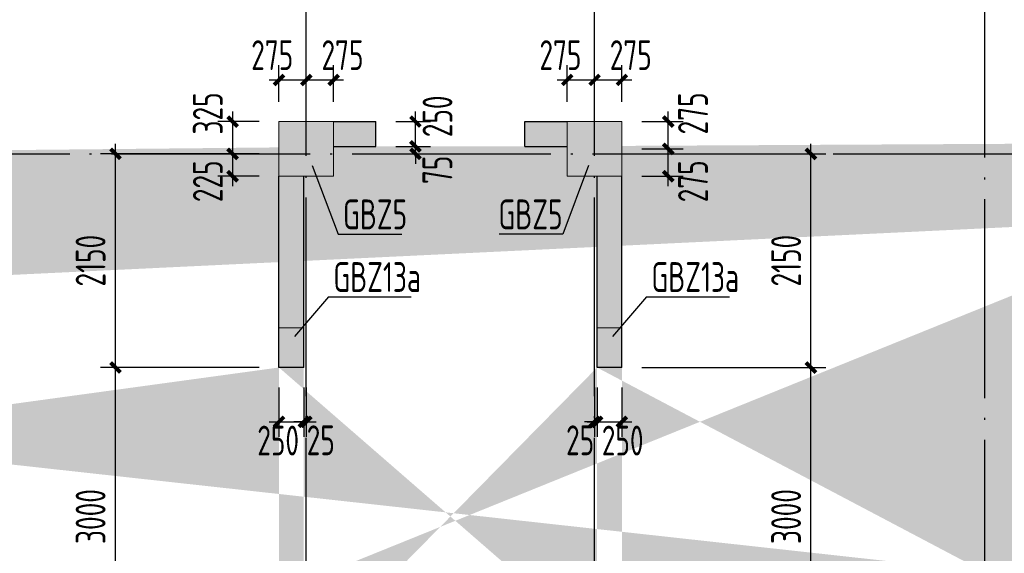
# Model space of a CAD drawing. Extents: x 200000 to 305984, y 78780 to 142585.
# Tile 12 of 25: x 239347 to 249253, y 120663 to 126033. Entities that reach past the tile are written whole.
import ezdxf

# ---------------------------------------------------------------- set-up
doc = ezdxf.new("R2010")
doc.units = 0
doc.header["$LTSCALE"] = 1000
doc.linetypes.add('DOTE', pattern=[2.42, 2, -0.2, 0.02, -0.2])
doc.layers.get('0').update_dxf_attribs({"linetype": 'CONTINUOUS'})
doc.layers.get('Defpoints').update_dxf_attribs({"linetype": 'CONTINUOUS'})
doc.layers.add('S-COLU', color=6, linetype='CONTINUOUS', lineweight=0, transparency=0.54)
for name, color, linetype in [('S-COLU_DE_TEXT', 7, 'CONTINUOUS'), ('S-COLU_HATCH', 254, 'CONTINUOUS'), ('S-DOTE', 253, 'DOTE'), ('S-PUB_DIM', 3, 'CONTINUOUS'), ('S-TEXT', 7, 'CONTINUOUS'), ('S-WALL', 2, 'CONTINUOUS'), ('S-WALL_HATCH', 252, 'CONTINUOUS')]:
    doc.layers.add(name, color=color, linetype=linetype)
doc.layers.add('S-COLU_TH', color=6, linetype='CONTINUOUS', lineweight=0)
doc.styles.add('TSSD_DIMENSION_T3', font='tssdeng.shx', dxfattribs={"width": 0.7, "bigfont": 'Tssdchn.shx'})
doc.styles.add('TSSD_Rein', font='tssdeng.shx', dxfattribs={"width": 0.7, "bigfont": 'Tssdchn.shx'})
doc.dimstyles.new('TSSD_100_100&&100', dxfattribs={"dimtxt": 300, "dimasz": 100, "dimexe": 150, "dimexo": 200, "dimgap": 100, "dimtad": 1, "dimdec": 0, "dimzin": 0, "dimdsep": 46, "dimtxsty": 'TSSD_DIMENSION_T3', "dimblk": 'ARCHTICK', "dimcen": 0, "dimdle": 100, "dimclrt": 7, "dimadec": 0, "dimazin": 0, "dimtfac": 1, "dimtdec": 0, "dimtix": 1, "dimtmove": 2, "dimatfit": 3, "dimfxl": 10000, "dimtolj": 1, "dimtzin": 0, "dimarcsym": 0})

# ---------------------------------------------------------------- blocks, each defined once
blk = doc.blocks.new('A$C338D70EA')
at = {"layer": 'S-DOTE', "linetype": 'DOTE'}
for p, q in [((35800, 2250), (35800, 34114.7)), ((38700, 2250), (38700, 34114.7)), ((4800, 31309.5), (80450, 31309.5))]:
    blk.add_line(p, q, dxfattribs=at)
blk = doc.blocks.new('A$C1D0C3E71')
at = {"layer": 'S-COLU_HATCH'}
h = blk.add_hatch(color=256, dxfattribs=at)
h.paths.add_polyline_path([(43150, 24000), (43700, 24000), (43700, 24550), (43150, 24550)], flags=17)
edge = h.paths.add_edge_path()
edge.add_line((42750, 24350), (42750, 24550))
edge.add_line((41750, 24350), (41750, 24550))
edge.add_line((66400, 19075), (66150, 19075))
edge.add_line((66400, 22075), (66150, 22075))
edge.add_line((33500, 19075), (33250, 19075))
edge.add_line((33500, 22075), (33250, 22075))
edge.add_line((30300, 19075), (30050, 19075))
edge.add_line((30300, 22075), (30050, 22075))
edge.add_line((8150, 19075), (7900, 19075))
edge.add_line((8150, 22075), (7900, 22075))
edge.add_line((43400, 23775), (43400, 24000))
edge.add_line((43950, 17800), (43700, 17800))
edge.add_line((43700, 17200), (43700, 17800))
edge.add_line((43950, 17200), (43950, 17800))
edge.add_line((41350, 17800), (41100, 17800))
edge.add_line((41100, 17200), (41100, 17800))
edge.add_line((41350, 17200), (41350, 17800))
edge.add_line((33250, 22075), (33250, 24000))
edge.add_line((33250, 17200), (33250, 19075))
edge.add_line((33500, 22075), (33500, 24000))
edge.add_line((33500, 17200), (33500, 19075))
edge.add_line((30050, 22075), (30050, 24000))
edge.add_line((30050, 17200), (30050, 19075))
edge.add_line((30300, 22075), (30300, 24000))
edge.add_line((30300, 17200), (30300, 19075))
edge.add_line((7900, 22075), (7900, 24000))
edge.add_line((7900, 17200), (7900, 19075))
edge.add_line((8150, 22075), (8150, 24000))
edge.add_line((8150, 17200), (8150, 19075))
edge.add_line((1050, 16650), (1050, 16900))
edge.add_line((550, 16900), (1050, 16900))
edge.add_line((550, 16650), (1050, 16650))
edge.add_line((74300, 20350), (74050, 20350))
edge.add_line((74050, 20350), (74050, 24000))
edge.add_line((74300, 20350), (74300, 24000))
edge.add_line((74300, 17850), (74050, 17850))
edge.add_line((74050, 17200), (74050, 17850))
edge.add_line((74300, 17200), (74300, 17850))
edge.add_line((250, 20350), (250, 24000))
edge.add_line((250, 17200), (250, 17850))
edge.add_line((66700, 7650), (67800, 7650))
edge.add_line((66700, 7400), (67800, 7400))
edge.add_line((44250, 7350), (45275, 7350))
edge.add_line((44250, 7100), (45275, 7100))
edge.add_line((550, 7650), (1650, 7650))
edge.add_line((550, 7400), (1650, 7400))
edge.add_line((74300, 9425), (74050, 9425))
edge.add_line((74050, 7650), (74050, 9425))
edge.add_line((74300, 7650), (74300, 9425))
edge.add_line((66150, 7650), (66150, 9425))
edge.add_line((66400, 7650), (66400, 9425))
edge.add_line((7900, 7650), (7900, 9425))
edge.add_line((8150, 7650), (8150, 9425))
edge.add_line((250, 7650), (250, 9425))
edge.add_line((66150, 9425), (66400, 9425))
edge.add_line((44000, 9425), (44250, 9425))
edge.add_line((30050, 9425), (30300, 9425))
edge.add_line((7900, 9425), (8150, 9425))
edge.add_line((72650, 7400), (72650, 7650))
edge.add_line((67800, 7650), (67800, 7400))
edge.add_line((45275, 7350), (45275, 7100))
edge.add_line((29025, 7100), (29025, 7350))
edge.add_line((6500, 7400), (6500, 7650))
edge.add_line((1650, 7650), (1650, 7400))
edge.add_line((72650, 7650), (73750, 7650))
edge.add_line((72650, 7400), (73750, 7400))
edge.add_line((29025, 7350), (30050, 7350))
edge.add_line((29025, 7100), (30050, 7100))
edge.add_line((6500, 7650), (7600, 7650))
edge.add_line((6500, 7400), (7600, 7400))
edge.add_line((43400, 21375), (43150, 21375))
edge.add_line((43150, 21375), (43150, 21900))
edge.add_line((41350, 21375), (41100, 21375))
edge.add_line((41350, 21375), (41350, 21900))
edge.add_line((41349, 22150), (43150, 22150))
edge.add_line((41349, 21900), (43150, 21900))
edge.add_line((43400, 23775), (43150, 23775))
edge.add_line((43150, 23775), (43150, 24000))
edge.add_line((43400, 22375), (43150, 22375))
edge.add_line((43150, 22150), (43150, 22375))
edge.add_line((43400, 22375), (43400, 21375))
edge.add_line((41350, 23775), (41100, 23775))
edge.add_line((41100, 23775), (41100, 24000))
edge.add_line((41350, 23775), (41350, 24000))
edge.add_line((41350, 22375), (41100, 22375))
edge.add_line((41100, 22375), (41100, 21375))
edge.add_line((41350, 22150), (41350, 22375))
edge.add_line((73250, 16650), (73250, 16900))
edge.add_line((73250, 16900), (73750, 16900))
edge.add_line((73250, 16650), (73750, 16650))
edge.add_line((73250, 24000), (73250, 24250))
edge.add_line((73250, 24250), (73750, 24250))
edge.add_line((73250, 24000), (73750, 24000))
edge.add_line((6600, 16650), (6600, 16900))
edge.add_line((6600, 16900), (7600, 16900))
edge.add_line((6600, 16650), (7600, 16650))
edge.add_line((6600, 24000), (6600, 24250))
edge.add_line((6600, 24250), (7600, 24250))
edge.add_line((6600, 24000), (7600, 24000))
edge.add_line((44000, 7650), (44000, 9425))
edge.add_line((44250, 7650), (44250, 9425))
edge.add_line((30050, 7650), (30050, 9425))
edge.add_line((30300, 7650), (30300, 9425))
edge.add_line((67700, 24000), (67700, 24250))
edge.add_line((66700, 24250), (67700, 24250))
edge.add_line((66700, 24000), (67700, 24000))
edge.add_line((42750, 24550), (43350, 24550))
edge.add_line((41350, 24550), (41750, 24550))
edge.add_line((42750, 24350), (43150, 24350))
edge.add_line((41350, 24350), (41750, 24350))
edge.add_line((32525, 24300), (32525, 24550))
edge.add_line((32525, 24550), (32950, 24550))
edge.add_line((32525, 24300), (32950, 24300))
edge.add_line((31025, 24300), (31025, 24550))
edge.add_line((30600, 24550), (31025, 24550))
edge.add_line((30600, 24300), (31025, 24300))
edge.add_line((1050, 24000), (1050, 24250))
edge.add_line((550, 24250), (1050, 24250))
edge.add_line((550, 24000), (1050, 24000))
edge.add_line((67700, 16650), (67700, 16900))
edge.add_line((66700, 16900), (67700, 16900))
edge.add_line((66700, 16650), (67700, 16650))
edge.add_line((42500, 16650), (42500, 16900))
edge.add_line((41350, 16900), (42500, 16900))
edge.add_line((41350, 16650), (42500, 16650))
edge.add_line((32525, 16650), (32525, 16900))
edge.add_line((32525, 16900), (32950, 16900))
edge.add_line((32525, 16650), (32950, 16650))
edge.add_line((31025, 16650), (31025, 16900))
edge.add_line((30600, 16900), (31025, 16900))
edge.add_line((30600, 16650), (31025, 16650))
edge.add_line((66150, 22075), (66150, 24000))
edge.add_line((66150, 17200), (66150, 19075))
edge.add_line((66400, 22075), (66400, 24000))
edge.add_line((66400, 17200), (66400, 19075))
edge.add_line((250, 20350), (0, 20350))
edge.add_line((0, 20350), (0, 24000))
edge.add_line((250, 17850), (0, 17850))
edge.add_line((0, 17200), (0, 17850))
edge.add_line((250, 9425), (0, 9425))
edge.add_line((0, 7650), (0, 9425))
for points in [[(30050, 24000), (30600, 24000), (30600, 24550), (30050, 24550)], [(32950, 24000), (33500, 24000), (33500, 24550), (32950, 24550)]]:
    blk.add_hatch(color=256, dxfattribs=at).paths.add_polyline_path(points, flags=17)
at = {"layer": 'S-WALL_HATCH'}
for points in [[(31025, 24550), (30600, 24550), (30600, 24300), (31025, 24300)], [(32950, 24550), (32525, 24550), (32525, 24300), (32950, 24300)], [(30300, 24000), (30050, 24000), (30050, 22075), (30300, 22075)], [(33500, 24000), (33250, 24000), (33250, 22075), (33500, 22075)]]:
    blk.add_hatch(color=256, dxfattribs=at).paths.add_polyline_path(points)
at = {"layer": 'S-COLU'}
for points in [[(30050, 24000), (30600, 24000), (30600, 24550), (30050, 24550)], [(32950, 24000), (33500, 24000), (33500, 24550), (32950, 24550)]]:
    blk.add_lwpolyline(points, close=True, dxfattribs=at)
at = {"layer": 'S-WALL'}
for p, q in [((30600, 24550), (31025, 24550)), ((31025, 24300), (31025, 24550)), ((32525, 24550), (32950, 24550)), ((32525, 24300), (32525, 24550)), ((30600, 24300), (31025, 24300)), ((32525, 24300), (32950, 24300)), ((30050, 22075), (30050, 24000)), ((30300, 22075), (30300, 24000)), ((33250, 22075), (33250, 24000)), ((33500, 22075), (33500, 24000))]:
    blk.add_line(p, q, dxfattribs=at)
for points in [[(30300, 22075), (30050, 22075)], [(33500, 22075), (33250, 22075)]]:
    blk.add_lwpolyline(points, dxfattribs=at)
blk = doc.blocks.new('A$C100C3D72')
at = {"layer": 'S-DOTE', "linetype": 'DOTE'}
blk.add_line((33975, -3643.9), (33975, 20364.1), dxfattribs=at)
blk = doc.blocks.new('_ArchTick')
at = {"color": 0, "linetype": 'ByBlock', "const_width": 0.4}
blk.add_lwpolyline([(-0.5, -0.5), (0.5, 0.5)], dxfattribs=at)
blk = doc.blocks.new('*D123')
at = {"layer": 'Defpoints', "color": 0, "transparency": 16777216}
for p in [(33065.4, 29153.6), (32790.4, 28734.5), (33065.4, 28734.5)]:
    blk.add_point(p, dxfattribs=at)
at = {"layer": 'S-PUB_DIM', "color": 0, "lineweight": -2, "transparency": 16777216}
for p, q in [((32790.4, 28934.5), (32790.4, 29303.6)), ((33065.4, 28934.5), (33065.4, 29303.6)), ((32690.4, 29153.6), (33165.4, 29153.6))]:
    blk.add_line(p, q, dxfattribs=at)
at = {"layer": 'S-PUB_DIM', "color": 0, "lineweight": -2, "transparency": 16777216, "xscale": 100, "yscale": 100, "zscale": 100, "rotation": 180}
blk.add_blockref('_ArchTick', (32790.4, 29153.6), dxfattribs=at)
at = {"layer": 'S-PUB_DIM', "color": 0, "lineweight": -2, "transparency": 16777216, "xscale": 100, "yscale": 100, "zscale": 100}
blk.add_blockref('_ArchTick', (33065.4, 29153.6), dxfattribs=at)
at = {"layer": 'S-PUB_DIM', "color": 7, "transparency": 16777216, "insert": (32722.1, 29403.6), "char_height": 300, "attachment_point": 5, "style": 'TSSD_DIMENSION_T3'}
blk.add_mtext('\\A1;275', dxfattribs=at)
blk = doc.blocks.new('*D124')
at = {"layer": 'Defpoints', "color": 0, "transparency": 16777216}
for p in [(33340.4, 29153.6), (33065.4, 28734.5), (33340.4, 28734.5)]:
    blk.add_point(p, dxfattribs=at)
at = {"layer": 'S-PUB_DIM', "color": 0, "lineweight": -2, "transparency": 16777216}
for p, q in [((33065.4, 28934.5), (33065.4, 29303.6)), ((33340.4, 28934.5), (33340.4, 29303.6)), ((32965.4, 29153.6), (33440.4, 29153.6))]:
    blk.add_line(p, q, dxfattribs=at)
at = {"layer": 'S-PUB_DIM', "color": 0, "lineweight": -2, "transparency": 16777216, "xscale": 100, "yscale": 100, "zscale": 100, "rotation": 180}
blk.add_blockref('_ArchTick', (33065.4, 29153.6), dxfattribs=at)
at = {"layer": 'S-PUB_DIM', "color": 0, "lineweight": -2, "transparency": 16777216, "xscale": 100, "yscale": 100, "zscale": 100}
blk.add_blockref('_ArchTick', (33340.4, 29153.6), dxfattribs=at)
at = {"layer": 'S-PUB_DIM', "color": 7, "transparency": 16777216, "insert": (33429.3, 29403.6), "char_height": 300, "attachment_point": 5, "style": 'TSSD_DIMENSION_T3'}
blk.add_mtext('\\A1;275', dxfattribs=at)
blk = doc.blocks.new('*D125')
at = {"layer": 'Defpoints', "color": 0, "transparency": 16777216}
for p in [(32324.8, 28409.5), (32790.4, 28409.5), (32790.4, 28184.5)]:
    blk.add_point(p, dxfattribs=at)
at = {"layer": 'S-PUB_DIM', "color": 0, "lineweight": -2, "transparency": 16777216}
for p, q in [((32324.8, 28084.5), (32324.8, 28509.5)), ((32590.4, 28409.5), (32174.8, 28409.5)), ((32590.4, 28184.5), (32174.8, 28184.5))]:
    blk.add_line(p, q, dxfattribs=at)
at = {"layer": 'S-PUB_DIM', "color": 0, "lineweight": -2, "transparency": 16777216, "xscale": 100, "yscale": 100, "zscale": 100}
for p, rotation in [((32324.8, 28409.5), 90), ((32324.8, 28184.5), 270)]:
    blk.add_blockref('_ArchTick', p, dxfattribs=dict(at, rotation=rotation))
at = {"layer": 'S-PUB_DIM', "color": 7, "transparency": 16777216, "insert": (32074.8, 28133.5), "char_height": 300, "attachment_point": 5, "rotation": 90, "style": 'TSSD_DIMENSION_T3'}
blk.add_mtext('\\A1;225', dxfattribs=at)
blk = doc.blocks.new('*D126')
at = {"layer": 'Defpoints', "color": 0, "transparency": 16777216}
for p in [(32324.8, 28734.5), (32790.4, 28734.5), (32790.4, 28409.5)]:
    blk.add_point(p, dxfattribs=at)
at = {"layer": 'S-PUB_DIM', "color": 0, "lineweight": -2, "transparency": 16777216}
for p, q in [((32324.8, 28309.5), (32324.8, 28834.5)), ((32590.4, 28734.5), (32174.8, 28734.5)), ((32590.4, 28409.5), (32174.8, 28409.5))]:
    blk.add_line(p, q, dxfattribs=at)
at = {"layer": 'S-PUB_DIM', "color": 0, "lineweight": -2, "transparency": 16777216, "xscale": 100, "yscale": 100, "zscale": 100}
for p, rotation in [((32324.8, 28734.5), 90), ((32324.8, 28409.5), 270)]:
    blk.add_blockref('_ArchTick', p, dxfattribs=dict(at, rotation=rotation))
at = {"layer": 'S-PUB_DIM', "color": 7, "transparency": 16777216, "insert": (32074.8, 28816.4), "char_height": 300, "attachment_point": 5, "rotation": 90, "style": 'TSSD_DIMENSION_T3'}
blk.add_mtext('\\A1;325', dxfattribs=at)
blk = doc.blocks.new('*D127')
at = {"layer": 'Defpoints', "color": 0, "transparency": 16777216}
for p in [(35965.4, 29153.6), (35690.4, 28734.5), (35965.4, 28734.5)]:
    blk.add_point(p, dxfattribs=at)
at = {"layer": 'S-PUB_DIM', "color": 0, "lineweight": -2, "transparency": 16777216}
for p, q in [((35690.4, 28934.5), (35690.4, 29303.6)), ((35965.4, 28934.5), (35965.4, 29303.6)), ((35590.4, 29153.6), (36065.4, 29153.6))]:
    blk.add_line(p, q, dxfattribs=at)
at = {"layer": 'S-PUB_DIM', "color": 0, "lineweight": -2, "transparency": 16777216, "xscale": 100, "yscale": 100, "zscale": 100, "rotation": 180}
blk.add_blockref('_ArchTick', (35690.4, 29153.6), dxfattribs=at)
at = {"layer": 'S-PUB_DIM', "color": 0, "lineweight": -2, "transparency": 16777216, "xscale": 100, "yscale": 100, "zscale": 100}
blk.add_blockref('_ArchTick', (35965.4, 29153.6), dxfattribs=at)
at = {"layer": 'S-PUB_DIM', "color": 7, "transparency": 16777216, "insert": (35622.1, 29403.6), "char_height": 300, "attachment_point": 5, "style": 'TSSD_DIMENSION_T3'}
blk.add_mtext('\\A1;275', dxfattribs=at)
blk = doc.blocks.new('*D128')
at = {"layer": 'Defpoints', "color": 0, "transparency": 16777216}
for p in [(36240.4, 29153.6), (35965.4, 28734.5), (36240.4, 28734.5)]:
    blk.add_point(p, dxfattribs=at)
at = {"layer": 'S-PUB_DIM', "color": 0, "lineweight": -2, "transparency": 16777216}
for p, q in [((35965.4, 28934.5), (35965.4, 29303.6)), ((36240.4, 28934.5), (36240.4, 29303.6)), ((35865.4, 29153.6), (36340.4, 29153.6))]:
    blk.add_line(p, q, dxfattribs=at)
at = {"layer": 'S-PUB_DIM', "color": 0, "lineweight": -2, "transparency": 16777216, "xscale": 100, "yscale": 100, "zscale": 100, "rotation": 180}
blk.add_blockref('_ArchTick', (35965.4, 29153.6), dxfattribs=at)
at = {"layer": 'S-PUB_DIM', "color": 0, "lineweight": -2, "transparency": 16777216, "xscale": 100, "yscale": 100, "zscale": 100}
blk.add_blockref('_ArchTick', (36240.4, 29153.6), dxfattribs=at)
at = {"layer": 'S-PUB_DIM', "color": 7, "transparency": 16777216, "insert": (36329.3, 29403.6), "char_height": 300, "attachment_point": 5, "style": 'TSSD_DIMENSION_T3'}
blk.add_mtext('\\A1;275', dxfattribs=at)
blk = doc.blocks.new('*D145')
at = {"layer": 'Defpoints', "color": 0, "transparency": 16777216}
for p in [(36240.4, 28459.5), (36706, 28459.5), (36240.4, 28184.5)]:
    blk.add_point(p, dxfattribs=at)
at = {"layer": 'S-PUB_DIM', "color": 0, "lineweight": -2, "transparency": 16777216}
for p, q in [((36706, 28084.5), (36706, 28559.5)), ((36440.4, 28459.5), (36856, 28459.5)), ((36440.4, 28184.5), (36856, 28184.5))]:
    blk.add_line(p, q, dxfattribs=at)
at = {"layer": 'S-PUB_DIM', "color": 0, "lineweight": -2, "transparency": 16777216, "xscale": 100, "yscale": 100, "zscale": 100}
for p, rotation in [((36706, 28459.5), 90), ((36706, 28184.5), 270)]:
    blk.add_blockref('_ArchTick', p, dxfattribs=dict(at, rotation=rotation))
at = {"layer": 'S-PUB_DIM', "color": 7, "transparency": 16777216, "insert": (36956, 28133.5), "char_height": 300, "attachment_point": 5, "rotation": 90, "style": 'TSSD_DIMENSION_T3'}
blk.add_mtext('\\A1;275', dxfattribs=at)
blk = doc.blocks.new('*D146')
at = {"layer": 'Defpoints', "color": 0, "transparency": 16777216}
for p in [(36240.4, 28734.5), (36706, 28734.5), (36240.4, 28459.5)]:
    blk.add_point(p, dxfattribs=at)
at = {"layer": 'S-PUB_DIM', "color": 0, "lineweight": -2, "transparency": 16777216}
for p, q in [((36706, 28359.5), (36706, 28834.5)), ((36440.4, 28734.5), (36856, 28734.5)), ((36440.4, 28459.5), (36856, 28459.5))]:
    blk.add_line(p, q, dxfattribs=at)
at = {"layer": 'S-PUB_DIM', "color": 0, "lineweight": -2, "transparency": 16777216, "xscale": 100, "yscale": 100, "zscale": 100}
for p, rotation in [((36706, 28734.5), 90), ((36706, 28459.5), 270)]:
    blk.add_blockref('_ArchTick', p, dxfattribs=dict(at, rotation=rotation))
at = {"layer": 'S-PUB_DIM', "color": 7, "transparency": 16777216, "insert": (36956, 28816.4), "char_height": 300, "attachment_point": 5, "rotation": 90, "style": 'TSSD_DIMENSION_T3'}
blk.add_mtext('\\A1;275', dxfattribs=at)
blk = doc.blocks.new('*D243')
at = {"layer": 'Defpoints', "color": 0, "transparency": 16777216}
for p in [(31145.4, 26259.5), (32790.4, 26259.5), (32790.4, 23259.5)]:
    blk.add_point(p, dxfattribs=at)
at = {"layer": 'S-PUB_DIM', "color": 0, "lineweight": -2, "transparency": 16777216}
for p, q in [((31145.4, 23159.5), (31145.4, 26359.5)), ((32590.4, 26259.5), (30995.4, 26259.5)), ((32590.4, 23259.5), (30995.4, 23259.5))]:
    blk.add_line(p, q, dxfattribs=at)
at = {"layer": 'S-PUB_DIM', "color": 0, "lineweight": -2, "transparency": 16777216, "xscale": 100, "yscale": 100, "zscale": 100}
for p, rotation in [((31145.4, 26259.5), 90), ((31145.4, 23259.5), 270)]:
    blk.add_blockref('_ArchTick', p, dxfattribs=dict(at, rotation=rotation))
at = {"layer": 'S-PUB_DIM', "color": 7, "transparency": 16777216, "insert": (30895.4, 24759.5), "char_height": 300, "attachment_point": 5, "rotation": 90, "style": 'TSSD_DIMENSION_T3'}
blk.add_mtext('\\A1;3000', dxfattribs=at)
blk = doc.blocks.new('*D244')
at = {"layer": 'Defpoints', "color": 0, "transparency": 16777216}
for p in [(31145.4, 28409.5), (32790.4, 28409.5), (32790.4, 26259.5)]:
    blk.add_point(p, dxfattribs=at)
at = {"layer": 'S-PUB_DIM', "color": 0, "lineweight": -2, "transparency": 16777216}
for p, q in [((31145.4, 26159.5), (31145.4, 28509.5)), ((32590.4, 28409.5), (30995.4, 28409.5)), ((32590.4, 26259.5), (30995.4, 26259.5))]:
    blk.add_line(p, q, dxfattribs=at)
at = {"layer": 'S-PUB_DIM', "color": 0, "lineweight": -2, "transparency": 16777216, "xscale": 100, "yscale": 100, "zscale": 100}
for p, rotation in [((31145.4, 28409.5), 90), ((31145.4, 26259.5), 270)]:
    blk.add_blockref('_ArchTick', p, dxfattribs=dict(at, rotation=rotation))
at = {"layer": 'S-PUB_DIM', "color": 7, "transparency": 16777216, "insert": (30895.4, 27334.5), "char_height": 300, "attachment_point": 5, "rotation": 90, "style": 'TSSD_DIMENSION_T3'}
blk.add_mtext('\\A1;2150', dxfattribs=at)
blk = doc.blocks.new('*D246')
at = {"layer": 'Defpoints', "color": 0, "transparency": 16777216}
for p in [(36240.4, 26259.5), (38142.2, 26259.5), (36240.4, 23259.5)]:
    blk.add_point(p, dxfattribs=at)
at = {"layer": 'S-PUB_DIM', "color": 0, "lineweight": -2, "transparency": 16777216}
for p, q in [((38142.2, 23159.5), (38142.2, 26359.5)), ((36440.4, 26259.5), (38292.2, 26259.5)), ((36440.4, 23259.5), (38292.2, 23259.5))]:
    blk.add_line(p, q, dxfattribs=at)
at = {"layer": 'S-PUB_DIM', "color": 0, "lineweight": -2, "transparency": 16777216, "xscale": 100, "yscale": 100, "zscale": 100}
for p, rotation in [((38142.2, 26259.5), 90), ((38142.2, 23259.5), 270)]:
    blk.add_blockref('_ArchTick', p, dxfattribs=dict(at, rotation=rotation))
at = {"layer": 'S-PUB_DIM', "color": 7, "transparency": 16777216, "insert": (37892.2, 24759.5), "char_height": 300, "attachment_point": 5, "rotation": 90, "style": 'TSSD_DIMENSION_T3'}
blk.add_mtext('\\A1;3000', dxfattribs=at)
blk = doc.blocks.new('*D247')
at = {"layer": 'Defpoints', "color": 0, "transparency": 16777216}
for p in [(36240.4, 28409.5), (38142.2, 28409.5), (36240.4, 26259.5)]:
    blk.add_point(p, dxfattribs=at)
at = {"layer": 'S-PUB_DIM', "color": 0, "lineweight": -2, "transparency": 16777216}
for p, q in [((38142.2, 26159.5), (38142.2, 28509.5)), ((36440.4, 28409.5), (38292.2, 28409.5)), ((36440.4, 26259.5), (38292.2, 26259.5))]:
    blk.add_line(p, q, dxfattribs=at)
at = {"layer": 'S-PUB_DIM', "color": 0, "lineweight": -2, "transparency": 16777216, "xscale": 100, "yscale": 100, "zscale": 100}
for p, rotation in [((38142.2, 28409.5), 90), ((38142.2, 26259.5), 270)]:
    blk.add_blockref('_ArchTick', p, dxfattribs=dict(at, rotation=rotation))
at = {"layer": 'S-PUB_DIM', "color": 7, "transparency": 16777216, "insert": (37892.2, 27334.5), "char_height": 300, "attachment_point": 5, "rotation": 90, "style": 'TSSD_DIMENSION_T3'}
blk.add_mtext('\\A1;2150', dxfattribs=at)
blk = doc.blocks.new('*D362')
at = {"layer": 'Defpoints', "color": 0, "transparency": 16777216}
for p in [(33765.4, 28484.5), (34163.2, 28484.5), (33765.4, 28409.5)]:
    blk.add_point(p, dxfattribs=at)
at = {"layer": 'S-PUB_DIM', "color": 0, "lineweight": -2, "transparency": 16777216}
for p, q in [((34163.2, 28484.5), (34163.2, 28584.5)), ((33965.4, 28484.5), (34313.2, 28484.5)), ((34163.2, 28409.5), (34163.2, 28484.5)), ((33965.4, 28409.5), (34313.2, 28409.5)), ((34163.2, 28409.5), (34163.2, 28309.5))]:
    blk.add_line(p, q, dxfattribs=at)
at = {"layer": 'S-PUB_DIM', "color": 0, "lineweight": -2, "transparency": 16777216, "xscale": 100, "yscale": 100, "zscale": 100}
for p, rotation in [((34163.2, 28484.5), 270), ((34163.2, 28409.5), 90)]:
    blk.add_blockref('_ArchTick', p, dxfattribs=dict(at, rotation=rotation))
at = {"layer": 'S-PUB_DIM', "color": 7, "transparency": 16777216, "insert": (34384.1, 28248.7), "char_height": 300, "attachment_point": 5, "rotation": 90, "style": 'TSSD_DIMENSION_T3'}
blk.add_mtext('\\A1;75', dxfattribs=at)
blk = doc.blocks.new('*D363')
at = {"layer": 'Defpoints', "color": 0, "transparency": 16777216}
for p in [(33765.4, 28734.5), (34163.2, 28734.5), (33765.4, 28484.5)]:
    blk.add_point(p, dxfattribs=at)
at = {"layer": 'S-PUB_DIM', "color": 0, "lineweight": -2, "transparency": 16777216}
for p, q in [((34163.2, 28384.5), (34163.2, 28834.5)), ((33965.4, 28734.5), (34313.2, 28734.5)), ((33965.4, 28484.5), (34313.2, 28484.5))]:
    blk.add_line(p, q, dxfattribs=at)
at = {"layer": 'S-PUB_DIM', "color": 0, "lineweight": -2, "transparency": 16777216, "xscale": 100, "yscale": 100, "zscale": 100}
for p, rotation in [((34163.2, 28734.5), 90), ((34163.2, 28484.5), 270)]:
    blk.add_blockref('_ArchTick', p, dxfattribs=dict(at, rotation=rotation))
at = {"layer": 'S-PUB_DIM', "color": 7, "transparency": 16777216, "insert": (34385.5, 28787.1), "char_height": 300, "attachment_point": 5, "rotation": 90, "style": 'TSSD_DIMENSION_T3'}
blk.add_mtext('\\A1;250', dxfattribs=at)
blk = doc.blocks.new('*D370')
at = {"layer": 'Defpoints', "color": 0, "transparency": 16777216}
for p in [(32790.4, 26259.5), (33040.4, 26259.5), (33040.4, 25712.3)]:
    blk.add_point(p, dxfattribs=at)
at = {"layer": 'S-PUB_DIM', "color": 0, "lineweight": -2, "transparency": 16777216}
for p, q in [((32790.4, 26059.5), (32790.4, 25562.3)), ((33040.4, 26059.5), (33040.4, 25562.3)), ((32690.4, 25712.3), (33140.4, 25712.3))]:
    blk.add_line(p, q, dxfattribs=at)
at = {"layer": 'S-PUB_DIM', "color": 0, "lineweight": -2, "transparency": 16777216, "xscale": 100, "yscale": 100, "zscale": 100, "rotation": 180}
blk.add_blockref('_ArchTick', (32790.4, 25712.3), dxfattribs=at)
at = {"layer": 'S-PUB_DIM', "color": 0, "lineweight": -2, "transparency": 16777216, "xscale": 100, "yscale": 100, "zscale": 100}
blk.add_blockref('_ArchTick', (33040.4, 25712.3), dxfattribs=at)
at = {"layer": 'S-PUB_DIM', "color": 7, "transparency": 16777216, "insert": (32782.3, 25523.9), "char_height": 300, "attachment_point": 5, "style": 'TSSD_DIMENSION_T3'}
blk.add_mtext('\\A1;250', dxfattribs=at)
blk = doc.blocks.new('*D371')
at = {"layer": 'Defpoints', "color": 0, "transparency": 16777216}
for p in [(33040.4, 26259.5), (33065.4, 26259.5), (33065.4, 25712.3)]:
    blk.add_point(p, dxfattribs=at)
at = {"layer": 'S-PUB_DIM', "color": 0, "lineweight": -2, "transparency": 16777216}
for p, q in [((33040.4, 26059.5), (33040.4, 25562.3)), ((33065.4, 26059.5), (33065.4, 25562.3)), ((33040.4, 25712.3), (32940.4, 25712.3)), ((33040.4, 25712.3), (33065.4, 25712.3)), ((33065.4, 25712.3), (33165.4, 25712.3))]:
    blk.add_line(p, q, dxfattribs=at)
at = {"layer": 'S-PUB_DIM', "color": 0, "lineweight": -2, "transparency": 16777216, "xscale": 100, "yscale": 100, "zscale": 100}
blk.add_blockref('_ArchTick', (33040.4, 25712.3), dxfattribs=at)
at = {"layer": 'S-PUB_DIM', "color": 0, "lineweight": -2, "transparency": 16777216, "xscale": 100, "yscale": 100, "zscale": 100, "rotation": 180}
blk.add_blockref('_ArchTick', (33065.4, 25712.3), dxfattribs=at)
at = {"layer": 'S-PUB_DIM', "color": 7, "transparency": 16777216, "insert": (33210.8, 25526.9), "char_height": 300, "attachment_point": 5, "style": 'TSSD_DIMENSION_T3'}
blk.add_mtext('\\A1;25', dxfattribs=at)
blk = doc.blocks.new('*D372')
at = {"layer": 'Defpoints', "color": 0, "transparency": 16777216}
for p in [(35990.4, 26259.5), (36240.4, 26259.5), (36240.4, 25712.3)]:
    blk.add_point(p, dxfattribs=at)
at = {"layer": 'S-PUB_DIM', "color": 0, "lineweight": -2, "transparency": 16777216}
for p, q in [((35990.4, 26059.5), (35990.4, 25562.3)), ((36240.4, 26059.5), (36240.4, 25562.3)), ((35890.4, 25712.3), (36340.4, 25712.3))]:
    blk.add_line(p, q, dxfattribs=at)
at = {"layer": 'S-PUB_DIM', "color": 0, "lineweight": -2, "transparency": 16777216, "xscale": 100, "yscale": 100, "zscale": 100, "rotation": 180}
blk.add_blockref('_ArchTick', (35990.4, 25712.3), dxfattribs=at)
at = {"layer": 'S-PUB_DIM', "color": 0, "lineweight": -2, "transparency": 16777216, "xscale": 100, "yscale": 100, "zscale": 100}
blk.add_blockref('_ArchTick', (36240.4, 25712.3), dxfattribs=at)
at = {"layer": 'S-PUB_DIM', "color": 7, "transparency": 16777216, "insert": (36248.4, 25523.9), "char_height": 300, "attachment_point": 5, "style": 'TSSD_DIMENSION_T3'}
blk.add_mtext('\\A1;250', dxfattribs=at)
blk = doc.blocks.new('*D373')
at = {"layer": 'Defpoints', "color": 0, "transparency": 16777216}
for p in [(35965.4, 26259.5), (35990.4, 26259.5), (35990.4, 25712.3)]:
    blk.add_point(p, dxfattribs=at)
at = {"layer": 'S-PUB_DIM', "color": 0, "lineweight": -2, "transparency": 16777216}
for p, q in [((35965.4, 26059.5), (35965.4, 25562.3)), ((35990.4, 26059.5), (35990.4, 25562.3)), ((35965.4, 25712.3), (35865.4, 25712.3)), ((35965.4, 25712.3), (35990.4, 25712.3)), ((35990.4, 25712.3), (36090.4, 25712.3))]:
    blk.add_line(p, q, dxfattribs=at)
at = {"layer": 'S-PUB_DIM', "color": 0, "lineweight": -2, "transparency": 16777216, "xscale": 100, "yscale": 100, "zscale": 100}
blk.add_blockref('_ArchTick', (35965.4, 25712.3), dxfattribs=at)
at = {"layer": 'S-PUB_DIM', "color": 0, "lineweight": -2, "transparency": 16777216, "xscale": 100, "yscale": 100, "zscale": 100, "rotation": 180}
blk.add_blockref('_ArchTick', (35990.4, 25712.3), dxfattribs=at)
at = {"layer": 'S-PUB_DIM', "color": 7, "transparency": 16777216, "insert": (35819.9, 25526.9), "char_height": 300, "attachment_point": 5, "style": 'TSSD_DIMENSION_T3'}
blk.add_mtext('\\A1;25', dxfattribs=at)
blk = doc.blocks.new('A$C29EC7EF9')
at = {"layer": 'S-COLU_HATCH'}
for points in [[(30600, 17200), (31025, 17200), (31025, 17450), (30050, 17450), (30050, 16900), (30300, 16900), (30600, 16900)], [(32950, 17450), (32525, 17450), (32525, 17200), (32950, 17200), (32950, 16900), (33250, 16900), (33500, 16900), (33500, 17450)], [(30300, 15375), (30050, 15375), (30050, 14975), (30300, 14975)], [(33500, 15375), (33250, 15375), (33250, 14975), (33500, 14975)]]:
    blk.add_hatch(color=256, dxfattribs=at).paths.add_polyline_path(points)
at = {"layer": 'S-COLU_TH'}
for points in [[(30600, 17200), (31025, 17200), (31025, 17450), (30050, 17450), (30050, 16900), (30300, 16900), (30300, 16900), (30600, 16900)], [(32950, 17450), (32525, 17450), (32525, 17200), (32950, 17200), (32950, 16900), (33250, 16900), (33250, 16900), (33500, 16900), (33500, 17450)], [(30300, 15375), (30050, 15375), (30050, 14975), (30300, 14975), (30300, 15375)], [(33500, 15375), (33250, 15375), (33250, 14975), (33500, 14975), (33500, 15375)]]:
    blk.add_lwpolyline(points, close=True, dxfattribs=at)
blk = doc.blocks.new('A$C2D3F5EB5')
at = {"layer": 'S-PUB_DIM'}
for base, p1, p2, angle, picture, middle in [((33065.4, 29153.6), (32790.4, 28734.5), (33065.4, 28734.5), 0, '*D123', (32722.1, 29403.6)), ((33340.4, 29153.6), (33065.4, 28734.5), (33340.4, 28734.5), 0, '*D124', (33429.3, 29403.6)), ((35965.4, 29153.6), (35690.4, 28734.5), (35965.4, 28734.5), 0, '*D127', (35622.1, 29403.6)), ((36240.4, 29153.6), (35965.4, 28734.5), (36240.4, 28734.5), 0, '*D128', (36329.3, 29403.6)), ((32324.8, 28734.5), (32790.4, 28409.5), (32790.4, 28734.5), 90, '*D126', (32074.8, 28816.4)), ((34163.2, 28734.5), (33765.4, 28484.5), (33765.4, 28734.5), 90, '*D363', (34385.5, 28787.1)), ((36706, 28734.5), (36240.4, 28459.5), (36240.4, 28734.5), 90, '*D146', (36956, 28816.4)), ((34163.2, 28484.5), (33765.4, 28409.5), (33765.4, 28484.5), 90, '*D362', (34384.1, 28248.7)), ((36706, 28459.5), (36240.4, 28184.5), (36240.4, 28459.5), 90, '*D145', (36956, 28133.5)), ((32324.8, 28409.5), (32790.4, 28184.5), (32790.4, 28409.5), 90, '*D125', (32074.8, 28133.5)), ((33040.4, 25712.3), (32790.4, 26259.5), (33040.4, 26259.5), 0, '*D370', (32782.3, 25523.9)), ((33065.4, 25712.3), (33040.4, 26259.5), (33065.4, 26259.5), 0, '*D371', (33210.8, 25526.9)), ((35990.4, 25712.3), (35965.4, 26259.5), (35990.4, 26259.5), 360, '*D373', (35819.9, 25526.9)), ((36240.4, 25712.3), (35990.4, 26259.5), (36240.4, 26259.5), 360, '*D372', (36248.4, 25523.9))]:
    dim = blk.add_linear_dim(base=base, p1=p1, p2=p2, angle=angle, dimstyle='TSSD_100_100&&100', dxfattribs=at)
    dim.commit()
    dim.dimension.update_dxf_attribs({"geometry": picture, "text_midpoint": middle, "dimtype": 129})
for p1, p2, distance, picture, middle in [((32790.4, 26259.5), (32790.4, 28409.5), 1645, '*D244', (30895.4, 27334.5)), ((36240.4, 26259.5), (36240.4, 28409.5), -1901.8, '*D247', (37892.2, 27334.5)), ((32790.4, 23259.5), (32790.4, 26259.5), 1645, '*D243', (30895.4, 24759.5)), ((36240.4, 23259.5), (36240.4, 26259.5), -1901.8, '*D246', (37892.2, 24759.5))]:
    dim = blk.add_aligned_dim(p1=p1, p2=p2, distance=distance, dimstyle='TSSD_100_100&&100', dxfattribs=at)
    dim.commit()
    dim.dimension.update_dxf_attribs({"geometry": picture, "text_midpoint": middle})

msp = doc.modelspace()

# ---------------------------------------------------------------- linework, layer by layer
at = {"layer": 'S-COLU_DE_TEXT'}
for p, q in [((242290.2, 124565.2), (242549.9, 123873.7)), ((245071.1, 124565.2), (244811.4, 123873.7))]:
    msp.add_line(p, q, dxfattribs=at)
for points in [[(242549.9, 123873.7), (243191.3, 123873.7)], [(244811.4, 123873.7), (244170, 123873.7)], [(242452.8, 123243.1), (242111, 122845.5)], [(242452.8, 123243.1), (243287, 123243.1)], [(245652.8, 123243.1), (245311, 122845.5)], [(245652.8, 123243.1), (246487, 123243.1)]]:
    msp.add_lwpolyline(points, dxfattribs=at)

# ---------------------------------------------------------------- block references
at = {"layer": 'S-COLU_TH'}
for name, p in [('A$C100C3D72', (215080.7, 106509.7)), ('A$C29EC7EF9', (211905.7, 107557.8))]:
    msp.add_blockref(name, p, dxfattribs=at)
at = {"layer": 'S-PUB_DIM'}
msp.add_blockref('A$C2D3F5EB5', (209165.3, 96273.3), dxfattribs=at)
at = {"layer": 'S-TEXT', "linetype": 'ByBlock'}
msp.add_blockref('A$C338D70EA', (206430.6, 93373.3), dxfattribs=at)
at = {"layer": 'S-WALL'}
msp.add_blockref('A$C1D0C3E71', (211905.6, 100457.8), dxfattribs=at)

# ---------------------------------------------------------------- texts
at = {"layer": 'S-COLU_DE_TEXT', "style": 'TSSD_Rein', "width": 0.7}
for s, p in [('GBZ5', (242599.9, 123923.7)), ('GBZ5', (244163.7, 123923.7)), ('GBZ13a', (242502.8, 123293.1)), ('GBZ13a', (245702.8, 123293.1))]:
    msp.add_text(s, height=300, dxfattribs=at).set_placement(p)

doc.saveas('drawing.dxf')
